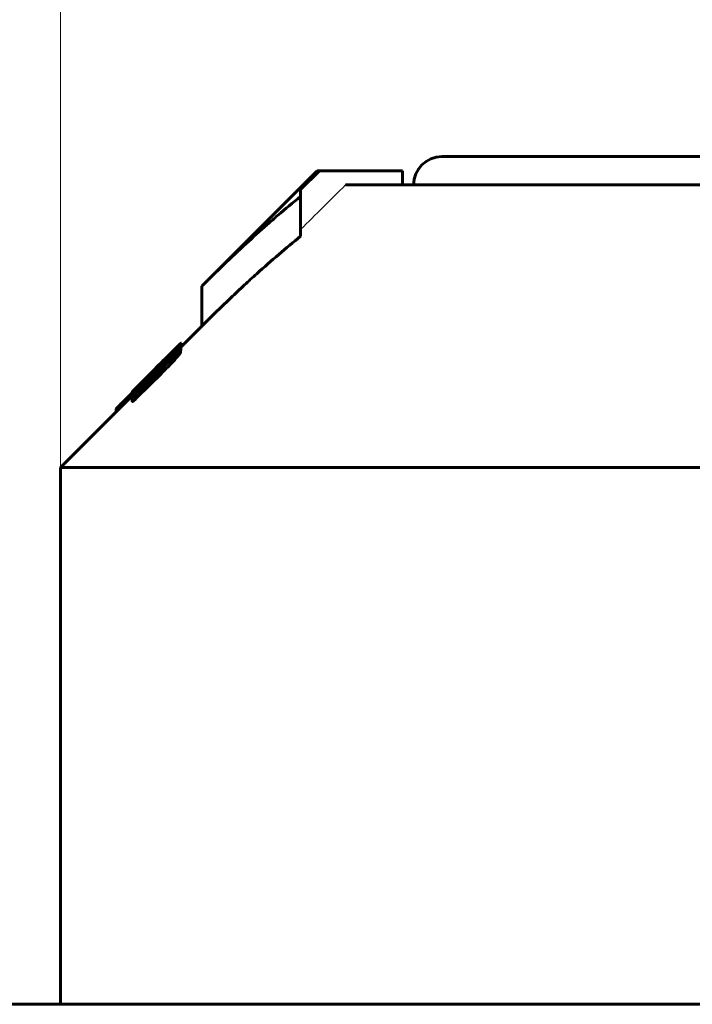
# Model space of a CAD drawing. Header units: millimetres. Extents: x 0 to 841, y 0 to 594.
# Tile 6 of 25: x 214 to 238, y 357 to 391. Entities that reach past the tile are written whole.
import ezdxf

# ---------------------------------------------------------------- set-up
doc = ezdxf.new("R2010")
doc.units = ezdxf.units.MM
for name, pattern in [('K5LT-1', [0]), ('K5LT_BASIC', [0]), ('K5LT_THIN', [0])]:
    doc.linetypes.add(name, pattern=pattern)
doc.layers.add('Системный слой', color=7, linetype='Continuous')
doc.layers.add('Системный слой (1)', color=7, linetype='Continuous', true_color=0x6c6c6c)
doc.styles.add('KDIMTEXTSTYLE', font='txt', dxfattribs={"width": 0.96, "oblique": 15, "height": 5})
doc.styles.add('KTEXTSTYLE', font='txt', dxfattribs={"width": 0.96, "height": 5})
doc.dimstyles.new('KDIMSTYLE (1.00)', dxfattribs={"dimtxt": 5, "dimasz": 1, "dimexe": 2, "dimexo": 0, "dimgap": 1, "dimtad": 1, "dimtxsty": 'KDIMTEXTSTYLE', "dimsah": 1, "dimcen": 0, "dimdle": 1, "dimadec": 0, "dimazin": 0, "dimtfac": 0.667, "dimtmove": 0, "dimatfit": 3, "dimfxl": 1, "dimtvp": 1, "dimtolj": 1, "dimtzin": 0, "dimarcsym": 0})

# ---------------------------------------------------------------- blocks, each defined once
blk = doc.blocks.new('U0')
at = {"layer": 'Системный слой (1)', "color": 150, "linetype": 'K5LT_BASIC', "lineweight": 60, "true_color": 0x0080ff}
for p, q in [((219.539, 379.725), (219.543, 379.731)), ((219.543, 379.731), (219.546, 379.735)), ((219.546, 379.735), (219.547, 379.737))]:
    blk.add_line(p, q, dxfattribs=at)
blk = doc.blocks.new('U2')
at = {"layer": 'Системный слой (1)', "color": 150, "linetype": 'K5LT_BASIC', "lineweight": 60, "true_color": 0x0080ff}
for p, q in [((217.821, 378.106), (217.821, 378.105)), ((217.821, 378.105), (217.821, 378.105)), ((217.821, 378.105), (217.822, 378.105))]:
    blk.add_line(p, q, dxfattribs=at)
blk = doc.blocks.new('U5')
at = {"layer": 'Системный слой (1)', "color": 150, "linetype": 'K5LT_BASIC', "lineweight": 60, "true_color": 0x0080ff}
for p, q in [((219.554, 379.833), (219.555, 379.835)), ((219.547, 379.824), (219.551, 379.829)), ((219.551, 379.829), (219.554, 379.833))]:
    blk.add_line(p, q, dxfattribs=at)
blk = doc.blocks.new('U9')
at = {"layer": 'Системный слой (1)', "color": 150, "linetype": 'K5LT_BASIC', "lineweight": 60, "true_color": 0x0080ff}
for p, q in [((219.555, 379.858), (220.29, 380.592)), ((215.29, 375.592), (217.821, 378.123))]:
    blk.add_line(p, q, dxfattribs=at)
blk = doc.blocks.new('U20')
at = {"layer": 'Системный слой (1)', "color": 150, "linetype": 'K5LT_BASIC', "lineweight": 60, "true_color": 0x0080ff}
for p, q in [((228.79, 386.592), (242.79, 386.592)), ((242.79, 386.592), (256.79, 386.592))]:
    blk.add_line(p, q, dxfattribs=at)
blk = doc.blocks.new('D0')
at = {"layer": 'Системный слой (1)'}
for points in [[(219.79, 393.517), (220.29, 394.175), (215.29, 393.517), (220.29, 392.859)], [(270.29, 393.517), (265.29, 394.175), (265.79, 393.517), (265.29, 392.859)]]:
    blk.add_hatch(color=7, dxfattribs=at).paths.add_polyline_path(points)
at = {"layer": 'Системный слой (1)', "color": 7, "linetype": 'K5LT_THIN', "lineweight": 18}
for p, q in [((215.29, 375.592), (215.29, 395.517)), ((270.29, 375.592), (270.29, 395.517)), ((215.29, 393.517), (220.29, 394.175)), ((220.29, 394.175), (219.79, 393.517)), ((265.79, 393.517), (265.29, 394.175)), ((265.29, 394.175), (270.29, 393.517)), ((220.29, 392.859), (215.29, 393.517)), ((215.29, 393.517), (270.29, 393.517)), ((219.79, 393.517), (220.29, 392.859)), ((270.29, 393.517), (265.29, 392.859)), ((265.29, 392.859), (265.79, 393.517))]:
    blk.add_line(p, q, dxfattribs=at)
blk.add_wipeout([(239.102, 394.517), (239.102, 401.899), (246.183, 401.899), (246.183, 394.517)]).dxf.layer = 'Системный слой (1)'
at = {"layer": 'Системный слой (1)', "color": 7, "insert": (239.102, 401.104), "char_height": 5, "attachment_point": 1, "style": 'KTEXTSTYLE'}
blk.add_mtext('\\fArial|b0|c204|p34;\\H5.0;\\W1.000;\\Q15;\\fGOST Type AU|b0|i0|c204|p34;\\Q15;\\W0.960;55', dxfattribs=at)
blk = doc.blocks.new('KDIMARROW_01')
at = {"layer": 'Системный слой'}
blk.add_hatch(color=0, dxfattribs=at).paths.add_polyline_path([(0, 0), (-5, 0.658), (-4.5, 0), (-5, -0.658)])
at = {"layer": 'Системный слой', "color": 0, "linetype": 'K5LT_THIN', "lineweight": 18}
for p, q in [((-4.5, 0), (-5, 0.658)), ((-5, 0.658), (0, 0)), ((0, 0), (-5, -0.658)), ((-5, -0.658), (-4.5, 0))]:
    blk.add_line(p, q, dxfattribs=at)
at = {"layer": 'Системный слой (1)', "color": 0, "linetype": 'K5LT_THIN', "lineweight": 18}
blk.add_line((642.931, 279.592), (641.931, 279.592), dxfattribs=at)

msp = doc.modelspace()

# ---------------------------------------------------------------- linework, layer by layer
at = {"layer": 'Системный слой (1)', "color": 150, "linetype": 'K5LT_BASIC', "lineweight": 60, "true_color": 0x0080ff}
for p, q in [((220.29, 382.006), (224.375, 386.092)), ((224.459, 386.092), (223.79, 385.426)), ((224.375, 386.092), (224.459, 386.092)), ((227.389, 386.092), (224.459, 386.092)), ((227.389, 385.592), (227.389, 386.092)), ((223.79, 385.426), (223.79, 385.186)), ((225.377, 385.592), (241.04, 385.592)), ((223.79, 383.772), (223.79, 385.186)), ((220.29, 380.592), (220.29, 382.006)), ((219.547, 379.885), (219.547, 379.879)), ((219.547, 379.737), (219.547, 379.879)), ((219.555, 379.979), (219.555, 379.976)), ((219.555, 379.835), (219.555, 379.976)), ((219.567, 379.869), (219.567, 379.994)), ((217.969, 378.325), (219.392, 379.742)), ((219.233, 379.659), (219.233, 379.656)), ((219.296, 379.367), (219.296, 379.508)), ((219.304, 379.744), (219.304, 379.745)), ((219.382, 379.732), (219.382, 379.784)), ((219.426, 379.745), (219.416, 379.735)), ((219.416, 379.735), (219.416, 379.733)), ((219.426, 379.741), (219.426, 379.745)), ((219.539, 379.819), (219.539, 379.807)), ((219.539, 379.666), (219.539, 379.807)), ((218.92, 379.241), (218.004, 378.329)), ((218.728, 379.172), (218.598, 379.041)), ((218.929, 379.316), (218.719, 379.104)), ((218.869, 379.312), (218.728, 379.172)), ((218.728, 379.171), (218.728, 379.172)), ((218.876, 379.312), (218.867, 379.303)), ((218.869, 379.311), (218.869, 379.312)), ((218.876, 379.312), (218.919, 379.355)), ((218.876, 379.283), (218.876, 379.312)), ((218.892, 379.299), (218.876, 379.283)), ((218.919, 379.326), (218.919, 379.355)), ((218.92, 379.169), (218.92, 379.241)), ((218.929, 379.281), (218.929, 379.316)), ((219.059, 379.309), (219.059, 379.374)), ((218.859, 379.061), (217.996, 378.205)), ((218.859, 378.92), (217.996, 378.064)), ((218.692, 379.135), (218.292, 378.734)), ((218.535, 378.972), (218.527, 378.963)), ((218.527, 378.88), (218.527, 378.963)), ((218.535, 378.889), (218.535, 378.972)), ((218.545, 378.898), (218.545, 378.948)), ((218.719, 379.071), (218.719, 379.104)), ((218.859, 378.92), (218.859, 379.061)), ((217.996, 378.251), (218.188, 378.441)), ((218.014, 378.453), (218.014, 378.455)), ((218.247, 378.64), (218.231, 378.623)), ((218.247, 378.602), (218.247, 378.64)), ((218.378, 378.781), (218.378, 378.778)), ((218.378, 378.732), (218.378, 378.778)), ((217.821, 378.232), (217.508, 377.92)), ((217.821, 378.106), (217.821, 378.247)), ((217.822, 378.251), (217.822, 378.252)), ((217.822, 378.163), (217.822, 378.164)), ((217.822, 378.057), (217.822, 378.163)), ((217.959, 378.315), (217.959, 378.364)), ((217.996, 378.064), (217.996, 378.205)), ((218.004, 378.259), (218.004, 378.329)), ((217.822, 377.916), (217.822, 378.057)), ((217.255, 377.557), (217.255, 377.659)), ((217.282, 377.584), (217.282, 377.689)), ((215.29, 375.592), (270.29, 375.592)), ((215.29, 356.592), (215.29, 375.592)), ((363.19, 356.592), (122.39, 356.592))]:
    msp.add_line(p, q, dxfattribs=at)
msp.add_arc((228.79, 385.592), 1, 90, 180, dxfattribs=at)
at = {"layer": 'Системный слой (1)', "color": 7, "linetype": 'K5LT-1'}
msp.add_open_spline([(225.377, 385.592), (225.113, 385.329), (224.583, 384.802), (224.054, 384.275), (223.79, 384.011)], degree=3, dxfattribs=at)
at = {"layer": 'Системный слой (1)', "color": 150, "linetype": 'K5LT_BASIC', "lineweight": 60, "true_color": 0x0080ff}
for points, knots in [([(223.79, 385.186), (223.516, 384.967), (223.119, 384.637), (222.477, 384.079), (221.835, 383.5), (221.065, 382.772), (220.544, 382.261), (220.29, 382.006)], [0, 0, 0, 0, 1.81508, 2.656358, 4.345326, 6.201339, 8, 8, 8, 8]), ([(223.79, 383.772), (223.53, 383.564), (223.009, 383.132), (222.349, 382.552), (221.783, 382.034), (221.13, 381.421), (220.628, 380.931), (220.29, 380.592)], [0, 0, 0, 0, 1.718624, 3.482601, 4.481364, 5.607526, 8, 8, 8, 8]), ([(219.433, 379.87), (219.383, 379.821), (219.273, 379.714), (219.081, 379.523), (218.885, 379.327), (218.751, 379.193), (218.692, 379.135)], [0, 0, 0, 0, 1.714319, 3.453285, 5.436312, 7, 7, 7, 7]), ([(219.304, 379.745), (219.353, 379.793), (219.414, 379.854), (219.498, 379.934), (219.54, 379.974), (219.563, 379.993), (219.567, 379.995), (219.567, 379.994)], [0, 0, 0, 0, 2.949434, 3.837152, 6.180712, 6.877607, 8, 8, 8, 8]), ([(219.382, 379.784), (219.404, 379.808), (219.443, 379.85), (219.487, 379.898), (219.513, 379.926), (219.528, 379.943), (219.541, 379.958), (219.552, 379.971), (219.555, 379.976), (219.555, 379.976)], [0, 0, 0, 0, 2.957091, 5.189466, 6.349924, 7.159115, 7.871187, 9.03523, 10, 10, 10, 10]), ([(219.547, 379.885), (219.538, 379.877), (219.522, 379.864), (219.495, 379.841), (219.472, 379.82), (219.437, 379.787), (219.409, 379.759), (219.392, 379.742)], [0, 0, 0, 0, 2.307028, 3.276452, 4.427511, 5.72871, 8, 8, 8, 8]), ([(219.426, 379.745), (219.44, 379.759), (219.462, 379.782), (219.489, 379.811), (219.507, 379.83), (219.52, 379.844), (219.529, 379.855), (219.539, 379.867), (219.546, 379.875), (219.547, 379.878), (219.547, 379.879)], [0, 0, 0, 0, 2.950288, 4.604943, 6.064815, 7.043966, 7.923904, 8.734999, 10.165234, 11, 11, 11, 11]), ([(219.555, 379.979), (219.555, 379.98), (219.552, 379.979), (219.54, 379.97), (219.51, 379.943), (219.47, 379.905), (219.433, 379.87)], [0, 0, 0, 0, 1.29032, 2.529615, 3.454015, 7, 7, 7, 7]), ([(218.859, 379.061), (218.935, 379.137), (219.042, 379.244), (219.187, 379.394), (219.257, 379.467), (219.296, 379.508)], [0, 0, 0, 0, 3.033381, 4.286932, 6, 6, 6, 6]), ([(218.869, 379.312), (218.917, 379.36), (218.986, 379.429), (219.078, 379.521), (219.177, 379.619), (219.253, 379.694), (219.304, 379.745)], [0, 0, 0, 0, 2.25945, 3.280631, 4.391725, 7, 7, 7, 7]), ([(218.892, 379.299), (218.923, 379.33), (218.975, 379.384), (219.036, 379.446), (219.087, 379.498), (219.127, 379.54), (219.167, 379.582), (219.192, 379.609), (219.21, 379.629), (219.222, 379.641), (219.23, 379.652), (219.233, 379.656), (219.233, 379.656)], [0, 0, 0, 0, 2.670106, 4.654267, 5.497198, 7.427056, 8.610989, 9.741733, 10.503572, 11.317591, 11.88855, 13, 13, 13, 13]), ([(219.233, 379.659), (219.233, 379.66), (219.232, 379.659), (219.227, 379.655), (219.22, 379.649), (219.209, 379.639), (219.191, 379.622), (219.168, 379.6), (219.142, 379.575), (219.092, 379.526), (219.017, 379.452), (218.95, 379.386), (218.919, 379.355)], [0, 0, 0, 0, 0.768219, 1.168998, 1.700468, 2.399577, 3.295775, 4.327403, 5.224202, 6.364405, 9.848374, 13, 13, 13, 13]), ([(218.929, 379.316), (218.981, 379.369), (219.064, 379.453), (219.172, 379.564), (219.272, 379.669), (219.341, 379.741), (219.382, 379.784)], [0, 0, 0, 0, 2.276395, 3.610217, 4.888004, 7, 7, 7, 7]), ([(219.059, 379.374), (219.088, 379.399), (219.125, 379.431), (219.167, 379.465), (219.196, 379.487), (219.214, 379.497), (219.216, 379.495), (219.216, 379.494)], [0, 0, 0, 0, 3.054164, 4.120416, 5.338974, 7.307691, 8, 8, 8, 8]), ([(219.216, 379.494), (219.216, 379.491), (219.214, 379.487), (219.208, 379.476), (219.201, 379.466), (219.189, 379.451), (219.171, 379.43), (219.14, 379.395), (219.113, 379.366), (219.094, 379.345)], [0, 0, 0, 0, 1.689548, 2.448138, 3.313648, 4.340396, 5.66233, 7.097526, 10, 10, 10, 10]), ([(219.296, 379.508), (219.343, 379.561), (219.399, 379.624), (219.459, 379.695), (219.488, 379.73), (219.517, 379.767), (219.535, 379.794), (219.539, 379.805), (219.539, 379.807)], [0, 0, 0, 0, 3.672381, 4.408722, 5.558654, 6.621489, 8.031997, 9, 9, 9, 9]), ([(219.296, 379.367), (219.343, 379.42), (219.399, 379.483), (219.459, 379.553), (219.488, 379.588), (219.517, 379.626), (219.535, 379.653), (219.539, 379.663), (219.539, 379.666)], [0, 0, 0, 0, 3.672381, 4.408722, 5.558654, 6.621489, 8.031997, 9, 9, 9, 9]), ([(219.539, 379.819), (219.539, 379.82), (219.537, 379.822), (219.531, 379.82), (219.519, 379.814), (219.501, 379.801), (219.468, 379.776), (219.439, 379.752), (219.416, 379.733)], [0, 0, 0, 0, 1.049406, 1.738489, 3.103142, 4.498633, 5.782473, 9, 9, 9, 9]), ([(219.094, 379.345), (219.094, 379.345), (219.094, 379.345), (219.092, 379.343), (219.09, 379.341), (219.087, 379.338), (219.082, 379.332), (219.072, 379.322), (219.056, 379.306), (219.032, 379.281), (218.997, 379.246), (218.947, 379.196), (218.875, 379.125), (218.706, 378.956), (218.473, 378.724), (218.274, 378.526), (218.188, 378.441)], [0, 0, 0, 0, 0.034273, 0.049888, 0.106137, 0.161253, 0.253624, 0.416746, 0.714332, 1.179356, 1.802191, 2.693705, 3.983562, 5.824232, 12.195166, 17, 17, 17, 17]), ([(218.859, 378.92), (218.935, 378.995), (219.042, 379.103), (219.187, 379.252), (219.257, 379.325), (219.296, 379.367)], [0, 0, 0, 0, 3.033381, 4.286932, 6, 6, 6, 6]), ([(218.867, 379.303), (218.867, 379.302), (218.868, 379.3), (218.869, 379.297), (218.872, 379.292), (218.874, 379.287), (218.876, 379.283)], [0, 0, 0, 0, 1.477293, 2.711176, 4.134968, 7, 7, 7, 7]), ([(218.92, 379.241), (218.932, 379.253), (218.951, 379.271), (218.976, 379.296), (218.995, 379.315), (219.014, 379.333), (219.036, 379.353), (219.051, 379.367), (219.059, 379.374)], [0, 0, 0, 0, 2.285424, 3.375217, 4.683172, 5.882991, 6.97419, 9, 9, 9, 9]), ([(218.014, 378.455), (218.06, 378.501), (218.131, 378.573), (218.236, 378.678), (218.327, 378.77), (218.45, 378.893), (218.542, 378.985), (218.598, 379.041)], [0, 0, 0, 0, 2.055422, 3.084386, 4.413147, 5.813148, 8, 8, 8, 8]), ([(218.527, 378.963), (218.482, 378.919), (218.403, 378.839), (218.317, 378.752), (218.259, 378.692), (218.214, 378.646), (218.176, 378.607), (218.155, 378.584), (218.144, 378.572), (218.137, 378.563), (218.135, 378.56), (218.135, 378.56)], [0, 0, 0, 0, 3.172132, 5.530213, 6.301147, 7.744703, 9.222744, 9.937965, 10.600388, 11.164279, 12, 12, 12, 12]), ([(218.545, 378.948), (218.545, 378.946), (218.548, 378.946), (218.561, 378.956), (218.571, 378.964), (218.581, 378.973), (218.595, 378.985), (218.616, 379.005), (218.657, 379.043), (218.695, 379.081), (218.719, 379.104)], [0, 0, 0, 0, 2.835069, 4.087713, 4.608346, 5.305343, 6.070415, 6.852645, 8.318955, 11, 11, 11, 11]), ([(218.292, 378.734), (218.245, 378.686), (218.154, 378.594), (218.053, 378.492), (217.972, 378.41), (217.9, 378.336), (217.843, 378.276), (217.823, 378.252), (217.821, 378.248), (217.821, 378.247)], [0, 0, 0, 0, 2.2276, 4.270443, 5.016648, 6.514479, 8.47771, 9.42563, 10, 10, 10, 10]), ([(217.822, 378.252), (217.822, 378.253), (217.829, 378.262), (217.852, 378.287), (217.885, 378.322), (217.937, 378.376), (217.984, 378.424), (218.014, 378.455)], [0, 0, 0, 0, 1.508274, 2.72384, 3.972171, 5.507485, 8, 8, 8, 8]), ([(217.959, 378.364), (217.983, 378.386), (218.021, 378.422), (218.069, 378.467), (218.121, 378.516), (218.172, 378.565), (218.218, 378.611), (218.231, 378.623)], [0, 0, 0, 0, 2.41331, 3.82012, 4.392533, 7.026103, 8, 8, 8, 8]), ([(218.3, 378.71), (218.281, 378.692), (218.252, 378.664), (218.214, 378.628), (218.186, 378.601), (218.163, 378.581), (218.147, 378.567), (218.137, 378.559), (218.135, 378.559), (218.135, 378.56)], [0, 0, 0, 0, 2.067874, 3.370885, 4.746149, 6.05345, 7.330327, 8.420561, 10, 10, 10, 10]), ([(218.247, 378.64), (218.259, 378.652), (218.279, 378.672), (218.306, 378.7), (218.33, 378.725), (218.35, 378.746), (218.364, 378.762), (218.373, 378.772), (218.376, 378.777), (218.378, 378.778)], [0, 0, 0, 0, 2.05582, 3.482332, 5.12805, 6.668529, 7.997749, 9.09005, 10, 10, 10, 10]), ([(218.378, 378.781), (218.378, 378.781), (218.376, 378.78), (218.372, 378.777), (218.366, 378.771), (218.357, 378.763), (218.336, 378.744), (218.316, 378.725), (218.3, 378.71)], [0, 0, 0, 0, 0.858286, 1.483936, 2.326556, 3.278915, 4.689302, 9, 9, 9, 9]), ([(217.821, 378.247), (217.821, 378.245), (217.828, 378.248), (217.857, 378.272), (217.88, 378.292), (217.913, 378.321), (217.94, 378.346), (217.959, 378.364)], [0, 0, 0, 0, 3.223676, 4.38707, 5.513132, 6.407033, 8, 8, 8, 8]), ([(217.822, 378.163), (217.822, 378.162), (217.823, 378.162), (217.828, 378.165), (217.835, 378.169), (217.844, 378.177), (217.856, 378.187), (217.871, 378.201), (217.89, 378.218), (217.914, 378.241), (217.953, 378.278), (217.984, 378.309), (218.004, 378.329)], [0, 0, 0, 0, 1.245377, 2.031003, 2.859436, 3.687085, 4.537788, 5.51119, 6.638432, 7.854731, 9.688299, 13, 13, 13, 13]), ([(217.996, 378.251), (217.975, 378.229), (217.945, 378.199), (217.908, 378.16), (217.886, 378.136), (217.867, 378.115), (217.853, 378.099), (217.841, 378.085), (217.832, 378.075), (217.827, 378.067), (217.823, 378.061), (217.822, 378.059), (217.822, 378.057)], [0, 0, 0, 0, 3.586294, 5.144897, 6.67202, 7.792945, 8.842935, 9.816646, 10.678119, 11.426191, 12.035079, 13, 13, 13, 13]), ([(217.822, 378.057), (217.825, 378.057), (217.832, 378.06), (217.847, 378.07), (217.858, 378.078), (217.872, 378.09), (217.889, 378.104), (217.909, 378.122), (217.929, 378.141), (217.958, 378.168), (217.981, 378.19), (217.996, 378.205)], [0, 0, 0, 0, 2.637822, 3.510993, 4.44259, 5.442402, 6.399083, 7.531316, 8.619049, 9.632217, 12, 12, 12, 12]), ([(217.831, 378.178), (217.829, 378.176), (217.827, 378.174), (217.825, 378.171), (217.824, 378.168), (217.822, 378.166), (217.822, 378.165), (217.822, 378.164)], [0, 0, 0, 0, 1.362662, 2.449385, 3.982849, 5.47909, 8, 8, 8, 8]), ([(217.969, 378.325), (217.961, 378.317), (217.949, 378.304), (217.93, 378.285), (217.913, 378.267), (217.887, 378.24), (217.859, 378.21), (217.839, 378.188), (217.831, 378.178)], [0, 0, 0, 0, 1.332741, 2.050117, 3.168975, 4.375208, 6.730374, 9, 9, 9, 9]), ([(217.282, 377.689), (217.291, 377.7), (217.309, 377.718), (217.341, 377.751), (217.389, 377.8), (217.447, 377.859), (217.492, 377.904), (217.508, 377.92)], [0, 0, 0, 0, 1.437307, 2.175966, 3.494457, 6.437549, 8, 8, 8, 8]), ([(217.822, 377.916), (217.825, 377.916), (217.832, 377.918), (217.847, 377.928), (217.858, 377.937), (217.872, 377.948), (217.889, 377.963), (217.909, 377.98), (217.929, 377.999), (217.958, 378.027), (217.981, 378.049), (217.996, 378.064)], [0, 0, 0, 0, 2.637822, 3.510993, 4.44259, 5.442402, 6.399083, 7.531316, 8.619049, 9.632217, 12, 12, 12, 12]), ([(217.255, 377.659), (217.255, 377.659), (217.255, 377.659), (217.256, 377.66), (217.258, 377.662), (217.26, 377.665), (217.265, 377.671), (217.272, 377.679), (217.279, 377.686), (217.282, 377.689)], [0, 0, 0, 0, 0.687896, 1.202074, 1.930121, 2.855933, 4.15399, 7.761953, 10, 10, 10, 10])]:
    msp.add_open_spline(points, degree=3, knots=knots, dxfattribs=at)
msp.add_open_spline([(218.545, 378.948), (218.542, 378.961), (218.538, 378.968), (218.535, 378.972)], degree=3, dxfattribs=at)

# ---------------------------------------------------------------- block references
at = {"layer": 'Системный слой (1)'}
for name in ['U20', 'U9', 'U5', 'U0', 'U2']:
    msp.add_blockref(name, (0, 0), dxfattribs=at)

# ---------------------------------------------------------------- next in the draw order: dimensions: what is measured, and where the dimension line sits
at = {"layer": 'Системный слой (1)', "color": 7}
dim = msp.add_linear_dim(base=(215.29, 393.517), p1=(270.29, 375.592), p2=(215.29, 375.592), dimstyle='KDIMSTYLE (1.00)', override={"dimexo": 0, "dimpost": '\\fGOST Type AU|b0|c204|p34;\\H5.0;\\W0.960;\\Q15;<>', "dimblk1": 'KDIMARROW_01', "dimblk2": 'KDIMARROW_01', "dimse1": 0, "dimse2": 0, "dimclrt": 7, "dimtol": 1, "dimtp": 0, "dimtm": 0, "dimtdec": 5, "dimtolj": 1}, dxfattribs=at)
dim.commit()
dim.dimension.update_dxf_attribs({"geometry": 'D0', "text_midpoint": (242.79, 393.517), "dimtype": 160})

doc.saveas('drawing.dxf')
